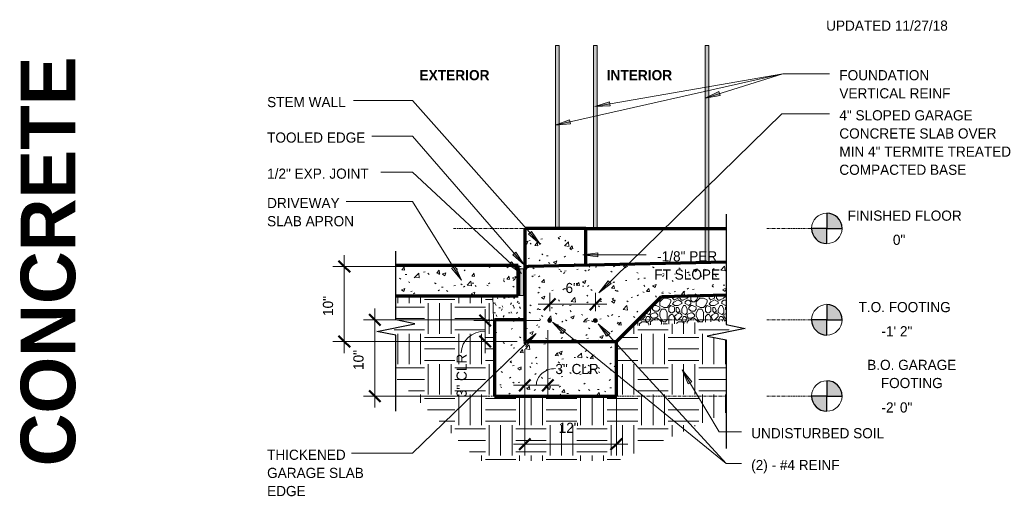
# Model space of a CAD drawing. Header units: inches. Extents: x 298 to 1474, y -40 to 187.
# Tile 11 of 26: x 895 to 1024, y 66 to 129. Entities that reach past the tile are written whole.
import ezdxf

# ---------------------------------------------------------------- set-up
doc = ezdxf.new("R2010")
doc.units = ezdxf.units.IN
doc.header["$MEASUREMENT"] = 0
doc.linetypes.add('Hidden 1_8_', pattern=[0.1875, 0.125, -0.0625])
doc.linetypes.add('RT Dash 1_16_', pattern=[0.5625, 0.375, -0.0625, 0.0625, -0.0625])
doc.layers.add('A-ANNO-DIMS', color=1, linetype='Continuous')
for name, color, linetype, lineweight in [('A-ANNO-DIMS-16', 1, 'Continuous', 9), ('A-ANNO-TEXT', 2, 'Continuous', 9), ('A-DETL', 5, 'Continuous', 70), ('A-DETL-GENF', 3, 'Continuous', 9), ('A-DETL-HLIN', 3, 'Continuous', 70), ('A-DETL-LLIN', 3, 'Continuous', 9), ('A-DETL-MLIN', 3, 'Continuous', 30)]:
    doc.layers.add(name, color=color, linetype=linetype, lineweight=lineweight)
doc.dimstyles.new('Linear_-_3_32__SBT', dxfattribs={"dimscale": 12, "dimtxt": 0.125, "dimasz": 0.18, "dimexe": 0.125, "dimexo": 0.005208, "dimgap": 0.083333, "dimtad": 1, "dimtoh": 1, "dimdec": 0, "dimzin": 3, "dimdsep": 46, "dimlunit": 4, "dimtxsty": 'Standard', "dimtsz": 0.088388, "dimcen": 0.09, "dimdle": 0.125, "dimazin": 1, "dimtfac": 1, "dimtdec": 0, "dimtmove": 0, "dimatfit": 3, "dimfxl": 0, "dimtvp": 1, "dimtolj": 1, "dimtzin": 0, "dimarcsym": 0})
doc.dimstyles.new('Linear_-_3_32__SBT_INCH_INCREM', dxfattribs={"dimscale": 12, "dimtxt": 0.125, "dimasz": 0.18, "dimexe": 0.125, "dimexo": 0.005208, "dimgap": 0.083333, "dimtad": 1, "dimtoh": 1, "dimdec": 0, "dimzin": 1, "dimdsep": 46, "dimlunit": 5, "dimtxsty": 'Standard', "dimtsz": 0.088388, "dimcen": 0.09, "dimdle": 0.125, "dimazin": 0, "dimtfac": 1, "dimtdec": 0, "dimtmove": 0, "dimatfit": 3, "dimfxl": 0, "dimtvp": 1, "dimtolj": 1, "dimtzin": 0, "dimarcsym": 0})
doc.dimstyles.new('Linear_-_3_32__SBT_TO_1_256', dxfattribs={"dimscale": 12, "dimtxt": 0.125, "dimasz": 0.18, "dimexe": 0.125, "dimexo": 0.005208, "dimgap": 0.083333, "dimtad": 1, "dimtoh": 1, "dimdec": 8, "dimzin": 3, "dimdsep": 46, "dimlunit": 4, "dimtxsty": 'Standard', "dimtsz": 0.088388, "dimcen": 0.09, "dimdle": 0.125, "dimazin": 1, "dimtfac": 1, "dimtdec": 8, "dimtmove": 0, "dimatfit": 3, "dimfxl": 0, "dimtvp": 1, "dimtolj": 1, "dimtzin": 0, "dimarcsym": 0})
pattern_1 = [(50, (903.777, 0), (4.59071, -0.40187), [0.48, -5.28]), (355, (903.777, 0), (-0.88784, 4.8137), [0.384, -4.224]), (100.451, (904.159, -0.033), (3.70197, 4.41272), [0.408, -4.487]), (46.184, (903.777, 1.28), (6.83066, -1.05904), [0.72, -7.92]), (96.636, (904.346, 1.192), (5.98166, 6.234), [0.612, -6.731]), (351.184, (903.777, 1.28), (5.9821, 6.23382), [0.576, -6.336]), (21, (904.417, 0.96), (3.82029, -2.5771), [0.48, -5.28]), (326, (904.417, 0.96), (1.5572, 4.64059), [0.384, -4.224]), (71.451, (904.735, 0.745), (5.37715, 2.0647), [0.408, -4.487]), (37.5, (903.777, 0), (0.077972, 2.130786), [0.211, -3.962, 0.211, -4.077, -4.24]), (37.5, (903.777, 0), (0.077972, 2.130786), [-8.461, 0.211, -4.029]), (7.5, (903.777, 0), (1.683907, 2.52439), [0.211, -2.234, 0.211, -3.866, -1.616]), (7.5, (903.777, 0), (1.683907, 2.52439), [-6.522, 0.211, -1.405]), (327.5, (902.35, 0), (3.416527, -0.144297), [0.211, -1.389, 0.211, -4.781, -6.624]), (327.5, (902.35, 0), (3.416527, -0.144297), [-6.592, 0.211, -6.413]), (317.5, (901.71, 0), (3.73246, 0.640715), [0.211, -1.869, 0.211, -3.104, -4.704]), (317.5, (901.71, 0), (3.73246, 0.640715), [-5.395, 0.211, -4.493])]

# ---------------------------------------------------------------- blocks, each defined once
blk = doc.blocks.new('Reinf Bar Eleva_ARAGE DOOR0')
at = {"layer": 'A-DETL-GENF'}
blk.add_hatch(color=256, dxfattribs=at).paths.add_polyline_path([(24, 0), (24, 0.5), (0, 0.5), (0, 0)], flags=0)
for p, q in [((24, 0.5), (0, 0.5)), ((0, 0.5), (0, 0)), ((0, 0), (24, 0)), ((24, 0), (24, 0.5))]:
    blk.add_line(p, q, dxfattribs=at)
blk = doc.blocks.new('Reinf Bar Eleva_ARAGE DOOR1')
at = {"layer": 'A-DETL-GENF'}
blk.add_hatch(color=256, dxfattribs=at).paths.add_polyline_path([(0, 0.5), (0, 0), (28.5, 0), (28.49, 0.5)], flags=0)
for p, q in [((28.49, 0.5), (0, 0.5)), ((0, 0.5), (0, 0)), ((0, 0), (28.5, 0))]:
    blk.add_line(p, q, dxfattribs=at)
blk = doc.blocks.new('Reinf Bar Eleva_ARAGE DOOR2')
at = {"layer": 'A-DETL-GENF'}
blk.add_hatch(color=256, dxfattribs=at).paths.add_polyline_path([(0, 0.5), (0, 0), (24, 0), (24, 0.5)], flags=0)
for p, q in [((24, 0.5), (0, 0.5)), ((0, 0.5), (0, 0)), ((0, 0), (24, 0))]:
    blk.add_line(p, q, dxfattribs=at)
blk = doc.blocks.new('Reinf Bar Secti_ARAGE DOOR0')
at = {"layer": 'A-DETL-GENF'}
h = blk.add_hatch(color=256, dxfattribs=at)
edge = h.paths.add_edge_path(flags=0)
edge.add_arc((0, 0), 0.25, 180, 360)
edge.add_arc((0, 0), 0.25, 360, 540)
for start, end in [(360, 180), (180, 360)]:
    blk.add_arc((0, 0), 0.25, start, end, dxfattribs=at)
blk = doc.blocks.new('Break Line1 - B_ARAGE DOOR0')
at = {"layer": 'A-DETL-GENF', "lineweight": 30}
for p, q in [((-1, 0), (-0.5, 2.5)), ((-0.5, 2.5), (0.5, -2.5)), ((-10.95, 0), (-1, 0)), ((0.5, -2.5), (1, 0)), ((1, 0), (10.03, 0))]:
    blk.add_line(p, q, dxfattribs=at)
blk = doc.blocks.new('Break Line1 - B_ARAGE DOOR1')
at = {"layer": 'A-DETL-GENF', "lineweight": 30}
for p, q in [((-1, 0), (-0.5, 2.5)), ((-0.5, 2.5), (0.5, -2.5)), ((-15.49, 0), (-1, 0)), ((0.5, -2.5), (1, 0)), ((1, 0), (15.27, 0))]:
    blk.add_line(p, q, dxfattribs=at)
blk = doc.blocks.new('DIMBLOCK43-SLAB_ARAGE DOOR0')
at = {"layer": 'A-ANNO-DIMS-16'}
for p, q in [((941.27, 77.81), (941.27, 90.81)), ((955.97, 89.31), (939.77, 89.31)), ((941.27, 89.31), (955.97, 89.31)), ((955.97, 79.31), (939.77, 79.31)), ((941.27, 79.31), (955.97, 79.31))]:
    blk.add_line(p, q, dxfattribs=at)
at = {"layer": 'A-ANNO-DIMS-16', "lineweight": 50}
for p, q in [((941.27, 89.31), (940.52, 90.06)), ((941.27, 89.31), (942.02, 88.56)), ((941.27, 79.31), (940.52, 80.06)), ((941.27, 79.31), (942.02, 78.56))]:
    blk.add_line(p, q, dxfattribs=at)
at = {"layer": 'A-ANNO-DIMS-16', "color": 0, "insert": (938.46, 82.74), "char_height": 1.3341, "width": 3.7714, "attachment_point": 1, "rotation": 90, "line_spacing_factor": 1.070803}
blk.add_mtext('\\fStylus BT|b0|i0|c0|p34|;10"', dxfattribs=at)
blk = doc.blocks.new('DIMBLOCK44-SLAB_ARAGE DOOR0')
at = {"layer": 'A-ANNO-DIMS-16'}
for p, q in [((955.76, 84.97), (955.76, 90.73)), ((962.97, 89.23), (954.26, 89.23)), ((955.76, 89.23), (962.97, 89.23)), ((959.97, 86.47), (954.26, 86.47)), ((955.76, 86.47), (959.97, 86.47))]:
    blk.add_line(p, q, dxfattribs=at)
at = {"layer": 'A-ANNO-DIMS-16', "lineweight": 50}
for p, q in [((955.76, 89.23), (955.01, 89.98)), ((955.76, 89.23), (956.51, 88.48)), ((955.76, 86.47), (955.01, 87.22)), ((955.76, 86.47), (956.51, 85.72))]:
    blk.add_line(p, q, dxfattribs=at)
at = {"layer": 'A-ANNO-DIMS-16'}
blk.add_ellipse((955.76, 85.01), major_axis=(-3.14, 0), ratio=0.903908, start_param=4.712389, end_param=6.283185, dxfattribs=at)
at = {"layer": 'A-ANNO-DIMS-16', "color": 0, "insert": (952, 79.18), "char_height": 1.3341, "width": 7, "attachment_point": 1, "rotation": 90, "line_spacing_factor": 1.070803}
blk.add_mtext('\\fStylus BT|b0|i0|c0|p34|;3" CLR', dxfattribs=at)
blk = doc.blocks.new('DIMBLOCK45-SLAB_ARAGE DOOR0')
at = {"layer": 'A-ANNO-DIMS-16'}
for p, q in [((963.97, 87.98), (963.97, 79.23)), ((963.97, 80.73), (963.97, 87.98)), ((960.97, 85.47), (960.97, 79.23)), ((960.97, 80.73), (960.97, 85.47)), ((959.47, 80.73), (965.47, 80.73))]:
    blk.add_line(p, q, dxfattribs=at)
at = {"layer": 'A-ANNO-DIMS-16', "lineweight": 50}
for p, q in [((960.97, 80.73), (961.72, 81.48)), ((963.97, 80.73), (964.72, 81.48)), ((960.97, 80.73), (960.22, 79.98)), ((963.97, 80.73), (963.22, 79.98))]:
    blk.add_line(p, q, dxfattribs=at)
at = {"layer": 'A-ANNO-DIMS-16'}
blk.add_ellipse((964.97, 80.73), major_axis=(2.51, 0), ratio=0.873899, start_param=1.570796, end_param=3.141593, dxfattribs=at)
at = {"layer": 'A-ANNO-DIMS-16', "color": 0, "insert": (964.97, 83.54), "char_height": 1.3341, "width": 7, "attachment_point": 1, "line_spacing_factor": 1.070803}
blk.add_mtext('\\fStylus BT|b0|i0|c0|p34|;3" CLR', dxfattribs=at)
blk = doc.blocks.new('DIMBLOCK46-SLAB_ARAGE DOOR0')
at = {"layer": 'A-ANNO-DIMS-16'}
for p, q in [((964.22, 90.48), (964.22, 92.86)), ((970.22, 90.48), (970.22, 92.86)), ((962.72, 91.36), (971.72, 91.36)), ((964.22, 91.36), (964.22, 90.48)), ((970.22, 91.36), (970.22, 90.48))]:
    blk.add_line(p, q, dxfattribs=at)
at = {"layer": 'A-ANNO-DIMS-16', "lineweight": 50}
for p, q in [((964.22, 91.36), (964.97, 92.11)), ((970.22, 91.36), (970.97, 92.11)), ((964.22, 91.36), (963.47, 90.61)), ((970.22, 91.36), (969.47, 90.61))]:
    blk.add_line(p, q, dxfattribs=at)
at = {"layer": 'A-ANNO-DIMS-16', "color": 0, "insert": (966.3, 94.17), "char_height": 1.3341, "width": 2.2, "attachment_point": 1, "line_spacing_factor": 1.070803}
blk.add_mtext('\\fStylus BT|b0|i0|c0|p34|;6"', dxfattribs=at)
blk = doc.blocks.new('DIMBLOCK47-SLAB_ARAGE DOOR0')
at = {"layer": 'A-ANNO-DIMS-16'}
for p, q in [((960.97, 85.47), (960.97, 71.51)), ((960.97, 73.01), (960.97, 85.47)), ((972.97, 85.47), (972.97, 71.51)), ((972.97, 73.01), (972.97, 85.47)), ((959.47, 73.01), (974.47, 73.01))]:
    blk.add_line(p, q, dxfattribs=at)
at = {"layer": 'A-ANNO-DIMS-16', "lineweight": 50}
for p, q in [((960.97, 73.01), (961.72, 73.76)), ((972.97, 73.01), (973.72, 73.76)), ((960.97, 73.01), (960.22, 72.26)), ((972.97, 73.01), (972.22, 72.26))]:
    blk.add_line(p, q, dxfattribs=at)
at = {"layer": 'A-ANNO-DIMS-16', "color": 0, "insert": (965.4, 75.82), "char_height": 1.3341, "width": 3.7714, "attachment_point": 1, "line_spacing_factor": 1.070803}
blk.add_mtext('\\fStylus BT|b0|i0|c0|p34|;12"', dxfattribs=at)
blk = doc.blocks.new('DIMBLOCK48-SLAB_ARAGE DOOR0')
at = {"layer": 'A-ANNO-DIMS-16', "lineweight": 50}
for p, q in [((937.27, 96.33), (936.52, 97.08)), ((937.27, 96.33), (938.02, 95.58)), ((937.27, 86.47), (936.52, 87.22)), ((937.27, 86.47), (938.02, 85.72))]:
    blk.add_line(p, q, dxfattribs=at)
at = {"layer": 'A-ANNO-DIMS-16'}
for p, q in [((937.27, 84.97), (937.27, 97.83)), ((960.46, 96.33), (935.77, 96.33)), ((937.27, 96.33), (960.46, 96.33)), ((959.97, 86.47), (935.77, 86.47)), ((937.27, 86.47), (959.97, 86.47))]:
    blk.add_line(p, q, dxfattribs=at)
at = {"layer": 'A-ANNO-DIMS-16', "color": 0, "insert": (934.46, 89.83), "char_height": 1.3341, "width": 3.7714, "attachment_point": 1, "rotation": 90, "line_spacing_factor": 1.070803}
blk.add_mtext('\\fStylus BT|b0|i0|c0|p34|;10"', dxfattribs=at)

msp = doc.modelspace()

# ---------------------------------------------------------------- hatches: boundary and pattern name
at = {"layer": 'A-ANNO-TEXT'}
for points in [[(986.59327915, 118.76863645), (986.43553927, 119.27106676), (984.60624067, 118.42077495)], [(972.14660949, 117.39986102), (972.05606581, 117.91862871), (970.13112171, 117.31537113)], [(966.95538634, 115.03876072), (966.83895956, 115.55233923), (964.94666491, 114.85337536)], [(961.84069199, 100.92468844), (961.44711961, 100.57480438), (962.97272246, 99.25500687)], [(959.77875235, 98.21045803), (959.38096366, 97.86537508), (960.89044063, 96.52716403)], [(959.2190814, 96.94338707), (958.86004005, 96.55815028), (960.5026427, 95.38717375)], [(970.54990216, 97.58231169), (970.54990216, 98.10892168), (968.54990216, 97.84561668)], [(951.80282374, 96.36487362), (951.35550918, 96.08697479), (952.63459207, 94.52707848)], [(972.28479419, 94.08007528), (971.91651678, 94.45649238), (970.67106961, 92.86961152)], [(965.95460185, 87.54462693), (966.28695363, 87.9531124), (964.56940016, 89.01110087)], [(971.72447169, 87.1673814), (972.1129518, 87.52291098), (970.5684541, 88.8205459)], [(960.82304852, 86.32049752), (961.18955034, 85.9423514), (962.44245193, 87.52335334)], [(982.40493006, 80.92408925), (982.85724806, 81.19376777), (981.60688321, 82.77677669)]]:
    msp.add_hatch(color=7, dxfattribs=at).paths.add_polyline_path(points, flags=0)
at = {"layer": 'A-DETL-GENF'}
h = msp.add_hatch(color=7, dxfattribs=at)
edge = h.paths.add_edge_path(flags=0)
edge.add_arc((1000.58811937, 101.3267426), 2, 0, 90)
edge.add_line((1000.58811937, 103.3267426), (1000.58811937, 101.3267426))
edge.add_line((1000.58811937, 101.3267426), (1002.58811937, 101.3267426))
h = msp.add_hatch(dxfattribs=at)
h.set_pattern_fill('FP5_15', style=0, pattern_type=2)
h.set_pattern_definition(pattern_1)
edge = h.paths.add_edge_path(flags=0)
edge.add_line((968.96757247, 101.3267426), (960.96757247, 101.3267426))
edge.add_line((960.96757247, 101.3267426), (960.96757247, 95.8267426))
edge.add_arc((961.46757247, 95.8267426), 0.5, 91.2435068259, 180, ccw=False)
edge.add_line((961.45672168, 96.32662485), (968.96757247, 96.48966061))
edge.add_line((968.96757247, 96.48966061), (968.96757247, 101.3267426))
h = msp.add_hatch(color=7, dxfattribs=at)
edge = h.paths.add_edge_path(flags=0)
edge.add_line((1000.58811937, 99.3267426), (1000.58811937, 101.3267426))
edge.add_line((1000.58811937, 101.3267426), (998.58811937, 101.3267426))
edge.add_arc((1000.58811937, 101.3267426), 2, 180, 270)
h = msp.add_hatch(dxfattribs=at)
h.set_pattern_fill('FP5_15', style=0, pattern_type=2)
h.set_pattern_definition(pattern_1)
h.paths.add_polyline_path([(960.10416494, 92.4722629), (960.10416494, 96.4722629), (944.03492988, 96.4722629), (944.03492988, 92.4722629)], flags=0)
msp.add_hatch(color=7, dxfattribs=at).paths.add_polyline_path([(960.78815043, 96.0107365), (960.28815043, 96.0107365), (960.28815043, 92.5107365), (960.78815043, 92.5107365)], flags=0)
h = msp.add_hatch(dxfattribs=at)
h.set_pattern_fill('FP5_15', style=0, pattern_type=2)
h.set_pattern_definition(pattern_1)
edge = h.paths.add_edge_path(flags=0)
edge.add_line((960.96757247, 95.8267426), (960.96757247, 86.4722629))
edge.add_line((960.96757247, 86.4722629), (972.96757247, 86.4722629))
edge.add_line((972.96757247, 86.4722629), (978.90329358, 92.40798401))
edge.add_line((978.90329358, 92.40798401), (987.37622074, 92.59190327))
edge.add_line((987.37622074, 92.59190327), (987.37622074, 96.88925155))
edge.add_line((987.37622074, 96.88925155), (961.45672168, 96.32662485))
edge.add_arc((961.46757247, 95.8267426), 0.5, 91.2435068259, 180)
edge = h.paths.add_edge_path(flags=0)
edge.add_arc((970.21757247, 89.22943344), 0.25, 0, 180)
edge.add_arc((970.21757247, 89.22943344), 0.25, 180, 360)
edge = h.paths.add_edge_path(flags=0)
edge.add_arc((964.21757247, 89.22943344), 0.25, 0, 180)
edge.add_arc((964.21757247, 89.22943344), 0.25, 180, 360)
h = msp.add_hatch(dxfattribs=at)
h.set_pattern_fill('FP5_14', style=0, pattern_type=2)
h.set_pattern_definition([(0, (903.777, 0), (2.56, 0.64), [0.211, -1.709, 0.211, -1.709, -10.24]), (0, (903.777, 0), (2.56, 0.64), [-3.84, 0.211, -3.629, 0.211, -1.709, -4.48]), (0, (903.777, 0), (2.56, 0.64), [-9.6, 0.211, -1.069, 0.211, -2.989]), (120, (904.737, 0.32), (-1.8342563, 1.897025), [0.211, -1.709, 0.211, -1.709, -10.24]), (120, (904.737, 0.32), (-1.8342563, 1.897025), [-3.84, 0.211, -3.629, 0.211, -1.709, -4.48]), (120, (904.737, 0.32), (-1.8342563, 1.897025), [-9.6, 0.211, -1.069, 0.211, -2.989]), (240, (905.057, 1.6), (-0.7257437, -2.537025), [0.211, -1.709, 0.211, -1.709, -10.24]), (240, (905.057, 1.6), (-0.7257437, -2.537025), [-3.84, 0.211, -3.629, 0.211, -1.709, -4.48]), (240, (905.057, 1.6), (-0.7257437, -2.537025), [-9.6, 0.211, -1.069, 0.211, -2.989])])
h.paths.add_polyline_path([(960.96757247, 89.3267426), (960.96757247, 95.3267426), (960.78815043, 95.32047704), (960.78815043, 92.5107365), (960.28815043, 92.5107365), (960.28815043, 95.30301666), (960.10416494, 95.29659174), (960.10416494, 92.4722629), (956.75754788, 92.4722629), (956.86739187, 89.3267426)], flags=0)
h = msp.add_hatch(dxfattribs=at)
h.set_pattern_fill('FP5_12', style=0, pattern_type=2)
h.set_pattern_definition([(0, (903.777, 0), (4, 4), [4, -4]), (0, (903.777, 1.5), (4, 4), [4, -4]), (0, (903.777, 3), (4, 4), [4, -4]), (90, (904.277, 3.5), (-4, 4), [4, -4]), (90, (905.777, 3.5), (-4, 4), [4, -4]), (90, (907.277, 3.5), (-4, 4), [4, -4])])
h.paths.add_polyline_path([(954.88997092, 70.8216301), (973.11398862, 70.8216301), (987.37622074, 77.17158496), (987.37622074, 86.69168917), (984.87622074, 87.19168917), (987.86199625, 87.78884427), (987.86199625, 88.59453407), (987.37622074, 88.69168917), (987.37622074, 89.17037104), (975.01801446, 88.52270489), (972.96757247, 86.4722629), (972.96757247, 79.30742049), (956.96757247, 79.30742049), (956.96757247, 89.30742049), (960.96757247, 89.30742049), (960.96757247, 89.3267426), (956.86739187, 89.3267426), (956.75754788, 92.4722629), (944.03492988, 92.4722629), (944.03492988, 89.30742049), (946.53492988, 88.80742049), (943.83304243, 88.26704301), (943.83304243, 87.34779798), (944.03492988, 87.30742049), (944.03492988, 81.67667114)], flags=0)
h = msp.add_hatch(dxfattribs=at)
h.set_pattern_fill('FP5_13', style=0, pattern_type=2)
h.set_pattern_definition([(0, (903.777, 0), (4.8, 4.8), [0.48, -0.72, 0.24, -0.72, -2.64]), (0, (903.777, 0), (4.8, 4.8), [-2.16, 0.24, -2.4]), (0, (906.177, 0.48), (4.8, 4.8), [0.24, -4.56]), (0, (904.737, 0.72), (4.8, 4.8), [0.24, -0.48, 0.24, -3.84]), (0, (907.137, 0.96), (4.8, 4.8), [0.48, -4.32]), (0, (907.617, 1.2), (4.8, 4.8), [0.24, -4.56]), (0, (906.177, 1.68), (4.8, 4.8), [0.48, -4.32]), (0, (903.777, 1.92), (4.8, 4.8), [0.24, -0.48, 0.24, -1.2, -2.64]), (0, (903.777, 1.92), (4.8, 4.8), [-2.16, 0.72, -1.92]), (0, (907.137, 2.4), (4.8, 4.8), [0.48, -4.32]), (0, (904.257, 2.64), (4.8, 4.8), [0.48, -0.24, 0.24, -1.92, -1.92]), (0, (904.257, 2.64), (4.8, 4.8), [-2.88, 0.24, -1.68]), (0, (904.017, 2.88), (4.8, 4.8), [0.24, -4.56]), (0, (905.697, 3.12), (4.8, 4.8), [0.24, -0.24, 0.24, -4.08]), (0, (904.977, 3.36), (4.8, 4.8), [0.24, -4.56]), (0, (908.097, 3.6), (4.8, 4.8), [0.24, -4.56]), (0, (905.937, 3.84), (4.8, 4.8), [0.24, -1.92, 0.24, -2.4]), (0, (905.937, 4.08), (4.8, 4.8), [0.48, -4.32]), (0, (906.897, 4.32), (4.8, 4.8), [0.48, -4.32]), (0, (904.017, 4.56), (4.8, 4.8), [0.24, -2.88, 0.48, -1.2]), (90, (903.777, 2.16), (-4.8, 4.8), [0.96, -0.96, 0.48, -2.4]), (90, (904.017, 2.16), (-4.8, 4.8), [0.24, -1.68, 0.48, -2.4]), (90, (904.257, 0.96), (-4.8, 4.8), [0.72, -4.08]), (90, (904.497, 0.96), (-4.8, 4.8), [0.48, -4.32]), (90, (904.737, 0.24), (-4.8, 4.8), [0.24, -2.88, 0.24, -0.24, -1.2]), (90, (904.737, 0.24), (-4.8, 4.8), [-3.6, 0.48, -0.72]), (90, (905.217, 0.24), (-4.8, 4.8), [0.24, -1.68, 0.24, -2.64]), (90, (905.457, 2.16), (-4.8, 4.8), [0.48, -0.72, 0.24, -0.24, -3.12]), (90, (905.457, 2.16), (-4.8, 4.8), [-1.68, 0.48, -2.64]), (90, (905.697, 1.2), (-4.8, 4.8), [0.48, -2.64, 0.24, -1.44]), (90, (905.937, 0.24), (-4.8, 4.8), [0.24, -0.24, 0.48, -3.84]), (90, (906.417, 3.36), (-4.8, 4.8), [0.24, -4.56]), (90, (906.657, 3.36), (-4.8, 4.8), [0.48, -0.48, 0.24, -0.24, -3.36]), (90, (906.657, 3.36), (-4.8, 4.8), [-1.44, 0.48, -2.88]), (90, (906.897, 1.2), (-4.8, 4.8), [0.24, -0.24, 0.24, -0.48, -3.6]), (90, (906.897, 1.2), (-4.8, 4.8), [-1.2, 0.24, -3.36]), (90, (907.617, 2.88), (-4.8, 4.8), [0.96, -3.84]), (90, (907.857, 2.4), (-4.8, 4.8), [0.96, -0.72, 0.48, -2.64]), (90, (908.097, 0.48), (-4.8, 4.8), [0.24, -0.72, 0.48, -3.36]), (90, (908.337, 0.96), (-4.8, 4.8), [0.72, -4.08]), (45, (905.697, 0), (4e-16, 4.79984), [0.339, -6.449]), (45, (908.337, 0.24), (4e-16, 4.79984), [0.339, -5.77, 0.339, -0.339]), (45, (905.217, 0.48), (4e-16, 4.79984), [0.339, -2.715, 0.339, -3.394]), (45, (906.417, 0.48), (4e-16, 4.79984), [0.339, -5.431, 0.339, -0.679]), (45, (906.657, 0.48), (4e-16, 4.79984), [0.679, -2.715, 0.679, -2.715]), (45, (905.457, 0.96), (4e-16, 4.79984), [0.339, -3.055, 0.339, -0.339, -2.715]), (45, (905.457, 0.96), (4e-16, 4.79984), [-4.073, 0.339, -2.376]), (45, (907.857, 1.2), (4e-16, 4.79984), [0.339, -0.339, 0.339, -5.77]), (45, (904.497, 1.44), (4e-16, 4.79984), [0.339, -4.073, 0.339, -2.037]), (45, (908.337, 1.92), (4e-16, 4.79984), [0.339, -0.339, 0.339, -1.358, -4.413]), (45, (908.337, 1.92), (4e-16, 4.79984), [-2.376, 0.339, -4.073]), (45, (905.457, 2.64), (4e-16, 4.79984), [0.339, -6.449]), (45, (904.257, 2.88), (4e-16, 4.79984), [0.679, -6.109]), (45, (903.777, 3.36), (4e-16, 4.79984), [0.339, -0.339, 0.339, -5.77]), (45, (906.417, 4.08), (4e-16, 4.79984), [0.339, -6.449]), (45, (907.857, 4.56), (4e-16, 4.79984), [0.339, -6.449]), (135, (905.937, 0.48), (4e-16, 4.79984), [0.339, -6.449]), (135, (906.177, 0.48), (4e-16, 4.79984), [0.339, -6.449]), (135, (904.737, 0.72), (4e-16, 4.79984), [0.339, -1.358, 0.679, -4.412]), (135, (903.777, 0.72), (4e-16, 4.79984), [0.339, -6.449]), (135, (906.897, 1.44), (4e-16, 4.79984), [0.339, -2.715, 0.339, -3.394]), (135, (907.137, 1.44), (4e-16, 4.79984), [0.339, -2.037, 0.339, -2.036, -2.037]), (135, (907.137, 1.44), (4e-16, 4.79984), [-4.752, 0.339, -1.697]), (135, (904.257, 1.68), (4e-16, 4.79984), [0.339, -6.449]), (135, (908.097, 1.92), (4e-16, 4.79984), [0.679, -1.697, 0.339, -0.339, -3.734]), (135, (908.097, 1.92), (4e-16, 4.79984), [-3.054, 0.339, -3.394]), (135, (904.977, 2.64), (4e-16, 4.79984), [0.339, -6.449]), (135, (906.897, 2.64), (4e-16, 4.79984), [0.679, -6.109]), (135, (907.137, 2.64), (4e-16, 4.79984), [0.339, -6.449]), (135, (905.697, 3.12), (4e-16, 4.79984), [0.339, -6.449]), (135, (904.257, 3.84), (4e-16, 4.79984), [0.339, -6.449]), (135, (908.097, 3.84), (4e-16, 4.79984), [0.339, -6.449]), (26.565, (904.257, 0), (4.799944, -0.00045), [0.537, -10.196]), (26.565, (903.777, 0.48), (4.799944, -0.00045), [0.537, -10.196]), (26.565, (903.777, 0.72), (4.799944, -0.00045), [0.537, -10.196]), (26.565, (904.977, 0.72), (4.799944, -0.00045), [0.537, -10.196]), (26.565, (904.737, 1.68), (4.799944, -0.00045), [0.537, -10.196]), (26.565, (904.737, 1.92), (4.799944, -0.00045), [0.537, -10.196]), (26.565, (905.697, 2.88), (4.799944, -0.00045), [0.537, -10.196]), (26.565, (905.937, 3.12), (4.799944, -0.00045), [0.537, -10.196]), (26.565, (904.017, 3.6), (4.799944, -0.00045), [0.537, -10.196]), (26.565, (905.457, 3.6), (4.799944, -0.00045), [0.537, -10.196]), (63.435, (907.857, 0), (-0.00045, 4.799944), [0.537, -10.196]), (63.435, (906.657, 0.72), (-0.00045, 4.799944), [0.537, -10.196]), (63.435, (905.937, 1.2), (-0.00045, 4.799944), [0.537, -10.196]), (63.435, (906.657, 1.92), (-0.00045, 4.799944), [0.537, -10.196]), (63.435, (906.897, 1.92), (-0.00045, 4.799944), [0.537, -10.196]), (63.435, (905.217, 2.64), (-0.00045, 4.799944), [0.537, -10.196]), (63.435, (904.737, 2.88), (-0.00045, 4.799944), [0.537, -10.196]), (63.435, (906.657, 3.84), (-0.00045, 4.799944), [0.537, -10.196]), (63.435, (904.737, 4.32), (-0.00045, 4.799944), [0.537, -10.196]), (116.565, (904.017, 2.88), (0.00045, 4.799944), [0.537, -10.196]), (116.565, (906.897, 2.88), (0.00045, 4.799944), [0.537, -10.196]), (116.565, (903.777, 3.12), (0.00045, 4.799944), [0.537, -10.196]), (116.565, (907.617, 3.84), (0.00045, 4.799944), [0.537, -10.196]), (116.565, (904.497, 4.08), (0.00045, 4.799944), [0.537, -10.196]), (116.565, (905.457, 4.32), (0.00045, 4.799944), [0.537, -10.196]), (153.435, (905.697, 0), (-4.799944, -0.00045), [0.537, -10.196]), (153.435, (904.737, 0.48), (-4.799944, -0.00045), [0.537, -10.196]), (153.435, (908.097, 0.72), (-4.799944, -0.00045), [0.537, -10.196]), (153.435, (907.617, 1.2), (-4.799944, -0.00045), [0.537, -10.196]), (153.435, (905.697, 1.68), (-4.799944, -0.00045), [0.537, -10.196]), (153.435, (904.497, 1.92), (-4.799944, -0.00045), [0.537, -10.196]), (153.435, (905.937, 1.92), (-4.799944, -0.00045), [0.537, -10.196]), (153.435, (905.217, 2.4), (-4.799944, -0.00045), [0.537, -10.196]), (153.435, (905.217, 3.6), (-4.799944, -0.00045), [0.537, -10.196]), (153.435, (903.777, 4.56), (-4.799944, -0.00045), [0.537, -10.196]), (153.435, (906.657, 4.56), (-4.799944, -0.00045), [0.537, -10.196]), (153.435, (907.137, 4.56), (-4.799944, -0.00045), [0.537, -10.196])])
h.paths.add_polyline_path([(987.37622074, 92.59190327), (978.90329358, 92.40798401), (975.01801446, 88.52270489), (987.37622074, 89.17037104)], flags=0)
h = msp.add_hatch(color=7, dxfattribs=at)
edge = h.paths.add_edge_path(flags=0)
edge.add_arc((1000.58811937, 89.3267426), 2, 0, 90)
edge.add_line((1000.58811937, 91.3267426), (1000.58811937, 89.3267426))
edge.add_line((1000.58811937, 89.3267426), (1002.58811937, 89.3267426))
h = msp.add_hatch(dxfattribs=at)
h.set_pattern_fill('FP5_15', style=0, pattern_type=2)
h.set_pattern_definition(pattern_1)
h.paths.add_polyline_path([(956.96757247, 89.30742049), (956.96757247, 79.30742049), (972.96757247, 79.30742049), (972.96757247, 86.4722629), (960.96757247, 86.4722629), (960.96757247, 89.30742049)], flags=0)
h = msp.add_hatch(color=7, dxfattribs=at)
edge = h.paths.add_edge_path(flags=0)
edge.add_line((1000.58811937, 87.3267426), (1000.58811937, 89.3267426))
edge.add_line((1000.58811937, 89.3267426), (998.58811937, 89.3267426))
edge.add_arc((1000.58811937, 89.3267426), 2, 180, 270)
h = msp.add_hatch(color=7, dxfattribs=at)
edge = h.paths.add_edge_path(flags=0)
edge.add_arc((1000.58811937, 79.3267426), 2, 0, 90)
edge.add_line((1000.58811937, 81.3267426), (1000.58811937, 79.3267426))
edge.add_line((1000.58811937, 79.3267426), (1002.58811937, 79.3267426))
h = msp.add_hatch(color=7, dxfattribs=at)
edge = h.paths.add_edge_path(flags=0)
edge.add_line((1000.58811937, 77.3267426), (1000.58811937, 79.3267426))
edge.add_line((1000.58811937, 79.3267426), (998.58811937, 79.3267426))
edge.add_arc((1000.58811937, 79.3267426), 2, 180, 270)

# ---------------------------------------------------------------- linework, layer by layer
at = {"layer": 'A-ANNO-TEXT', "color": 7}
for p, q in [((964.94666491, 114.85337536), (994.79882487, 121.62077495)), ((970.13112171, 117.31537113), (994.79882487, 121.62077495)), ((984.60624067, 118.42077495), (994.79882487, 121.62077495)), ((994.79882487, 121.62077495), (1000.95045841, 121.62077495)), ((994.79882487, 121.62077495), (1000.95045841, 121.62077495)), ((994.79882487, 121.62077495), (1000.95045841, 121.62077495)), ((986.43553927, 119.27106676), (984.60624067, 118.42077495)), ((986.59327915, 118.76863645), (986.43553927, 119.27106676)), ((942.1820138, 118.09541654), (938.471791, 118.09541654)), ((946.22368387, 118.09541654), (942.1820138, 118.09541654)), ((962.97272246, 99.25500687), (946.22368387, 118.09541654)), ((972.05606581, 117.91862871), (970.13112171, 117.31537113)), ((972.14660949, 117.39986102), (972.05606581, 117.91862871)), ((984.60624067, 118.42077495), (986.59327915, 118.76863645)), ((970.13112171, 117.31537113), (972.14660949, 117.39986102)), ((970.67106961, 92.86961152), (994.67517809, 116.3546519)), ((994.67517809, 116.3546519), (1000.95045841, 116.3546519)), ((966.83895956, 115.55233923), (964.94666491, 114.85337536)), ((964.94666491, 114.85337536), (966.95538634, 115.03876072)), ((966.95538634, 115.03876072), (966.83895956, 115.55233923)), ((942.1820138, 113.43402628), (940.871791, 113.43402628)), ((946.22368387, 113.43402628), (942.1820138, 113.43402628)), ((960.89044063, 96.52716403), (946.22368387, 113.43402628)), ((943.81809238, 108.69518807), (942.071791, 108.69518807)), ((946.22368387, 108.69518807), (943.81809238, 108.69518807)), ((960.5026427, 95.38717375), (946.22368387, 108.69518807)), ((942.1820138, 104.84627471), (937.496791, 104.84627471)), ((946.22368387, 104.84627471), (942.1820138, 104.84627471)), ((952.63459207, 94.52707848), (946.22368387, 104.84627471)), ((961.84069199, 100.92468844), (961.44711961, 100.57480438)), ((962.97272246, 99.25500687), (961.84069199, 100.92468844)), ((961.44711961, 100.57480438), (962.97272246, 99.25500687)), ((959.77875235, 98.21045803), (959.38096366, 97.86537508)), ((960.89044063, 96.52716403), (959.77875235, 98.21045803)), ((959.2190814, 96.94338707), (958.86004005, 96.55815028)), ((960.5026427, 95.38717375), (959.2190814, 96.94338707)), ((959.38096366, 97.86537508), (960.89044063, 96.52716403)), ((970.54990216, 98.10892168), (968.54990216, 97.84561668)), ((968.54990216, 97.84561668), (970.54990216, 97.58231169)), ((968.54990216, 97.84561668), (975.88385179, 97.84561668)), ((970.54990216, 97.58231169), (970.54990216, 98.10892168)), ((975.88385179, 97.84561668), (976.86563483, 97.84561668)), ((951.80282374, 96.36487362), (951.35550918, 96.08697479)), ((951.35550918, 96.08697479), (952.63459207, 94.52707848)), ((952.63459207, 94.52707848), (951.80282374, 96.36487362)), ((958.86004005, 96.55815028), (960.5026427, 95.38717375)), ((971.91651678, 94.45649238), (970.67106961, 92.86961152)), ((972.28479419, 94.08007528), (971.91651678, 94.45649238)), ((970.67106961, 92.86961152), (972.28479419, 94.08007528)), ((966.28695363, 87.9531124), (964.56940016, 89.01110087)), ((964.56940016, 89.01110087), (965.95460185, 87.54462693)), ((964.56940016, 89.01110087), (987.37625155, 70.45499953)), ((965.95460185, 87.54462693), (966.28695363, 87.9531124)), ((972.1129518, 87.52291098), (970.5684541, 88.8205459)), ((970.5684541, 88.8205459), (971.72447169, 87.1673814)), ((970.5684541, 88.8205459), (987.37625155, 70.45499953)), ((962.44245193, 87.52335334), (946.22368387, 71.80401184)), ((962.44245193, 87.52335334), (960.82304852, 86.32049752)), ((961.18955034, 85.9423514), (962.44245193, 87.52335334)), ((971.72447169, 87.1673814), (972.1129518, 87.52291098)), ((960.82304852, 86.32049752), (961.18955034, 85.9423514)), ((982.85724806, 81.19376777), (981.60688321, 82.77677669)), ((981.60688321, 82.77677669), (982.40493006, 80.92408925)), ((981.60688321, 82.77677669), (986.4634485, 74.6311077)), ((982.40493006, 80.92408925), (982.85724806, 81.19376777)), ((986.4634485, 74.6311077), (989.38232352, 74.6311077)), ((942.1820138, 71.80401184), (938.216791, 71.80401184)), ((946.22368387, 71.80401184), (942.1820138, 71.80401184)), ((987.37625155, 70.45499953), (989.38232352, 70.45499953)), ((987.37625155, 70.45499953), (989.38232352, 70.45499953))]:
    msp.add_line(p, q, dxfattribs=at)
at = {"layer": 'A-DETL', "linetype": 'RT Dash 1_16_', "lineweight": 9}
for p, q in [((951.58811937, 101.3267426), (960.96757247, 101.3267426)), ((968.96757247, 101.3267426), (987.37622074, 101.3267426)), ((992.70957151, 101.3267426), (998.58811937, 101.3267426)), ((953.3498771, 89.3267426), (956.86739187, 89.3267426)), ((975.82205217, 89.3267426), (987.37622074, 89.3267426)), ((992.70957151, 89.3267426), (998.58811937, 89.3267426)), ((953.3498771, 79.3267426), (956.96757247, 79.3267426)), ((972.96757247, 79.3267426), (987.37622074, 79.3267426)), ((992.70957151, 79.3267426), (998.58811937, 79.3267426))]:
    msp.add_line(p, q, dxfattribs=at)
at = {"layer": 'A-DETL'}
for p, q in [((968.96757247, 101.3267426), (987.37622074, 101.3267426)), ((960.10416494, 96.4722629), (944.03492988, 96.4722629)), ((960.10416494, 92.4722629), (960.10416494, 96.4722629)), ((944.03492988, 92.4722629), (960.10416494, 92.4722629))]:
    msp.add_line(p, q, dxfattribs=at)
at = {"layer": 'A-DETL', "lineweight": 9}
for p, q in [((960.28815043, 95.30301666), (960.10416494, 95.29659174)), ((960.96757247, 95.3267426), (960.78815043, 95.32047704)), ((956.75754788, 92.4722629), (956.86739187, 89.3267426)), ((956.86739187, 89.3267426), (960.96757247, 89.3267426))]:
    msp.add_line(p, q, dxfattribs=at)
at = {"layer": 'A-DETL', "linetype": 'Hidden 1_8_', "lineweight": 30}
msp.add_line((957.96757247, 89.30742049), (957.96757247, 89.3267426), dxfattribs=at)
at = {"layer": 'A-DETL'}
msp.add_arc((961.46757247, 95.8267426), 0.5, 91.2435068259, 180, dxfattribs=at)
at = {"layer": 'A-DETL-HLIN'}
for p, q in [((968.96757247, 101.3267426), (960.96757247, 101.3267426)), ((960.96757247, 101.3267426), (960.96757247, 95.8267426)), ((968.96757247, 96.48966061), (968.96757247, 101.3267426)), ((960.96757247, 95.8267426), (960.96757247, 86.4722629)), ((987.37622074, 96.88925155), (961.45672168, 96.32662485)), ((972.96757247, 86.4722629), (978.90329358, 92.40798401)), ((978.90329358, 92.40798401), (987.37622074, 92.59190327)), ((960.96757247, 89.30742049), (956.96757247, 89.30742049)), ((956.96757247, 89.30742049), (956.96757247, 79.30742049)), ((960.96757247, 86.4722629), (972.96757247, 86.4722629)), ((972.96757247, 79.30742049), (972.96757247, 86.4722629)), ((956.96757247, 79.30742049), (972.96757247, 79.30742049))]:
    msp.add_line(p, q, dxfattribs=at)
at = {"layer": 'A-DETL-LLIN'}
for p, q in [((960.78815043, 96.0107365), (960.28815043, 96.0107365)), ((960.28815043, 96.0107365), (960.28815043, 92.5107365)), ((960.78815043, 92.5107365), (960.78815043, 96.0107365)), ((960.28815043, 92.5107365), (960.78815043, 92.5107365))]:
    msp.add_line(p, q, dxfattribs=at)
for centre in [(1000.58811937, 101.3267426), (1000.58811937, 89.3267426), (1000.58811937, 79.3267426)]:
    msp.add_circle(centre, 2, dxfattribs=at)
at = {"layer": 'A-DETL-MLIN'}
for p, q in [((1000.58811937, 103.3267426), (1000.58811937, 101.3267426)), ((1000.58811937, 101.3267426), (998.58811937, 101.3267426)), ((1000.58811937, 101.3267426), (1002.58811937, 101.3267426)), ((1000.58811937, 99.3267426), (1000.58811937, 101.3267426)), ((1000.58811937, 91.3267426), (1000.58811937, 89.3267426)), ((1000.58811937, 89.3267426), (998.58811937, 89.3267426)), ((1000.58811937, 89.3267426), (1002.58811937, 89.3267426)), ((1000.58811937, 87.3267426), (1000.58811937, 89.3267426)), ((1000.58811937, 81.3267426), (1000.58811937, 79.3267426)), ((1000.58811937, 79.3267426), (998.58811937, 79.3267426)), ((1000.58811937, 79.3267426), (1002.58811937, 79.3267426)), ((1000.58811937, 77.3267426), (1000.58811937, 79.3267426))]:
    msp.add_line(p, q, dxfattribs=at)
for centre, start, end in [((1000.58811937, 101.3267426), 0, 90), ((1000.58811937, 101.3267426), 180, 270), ((1000.58811937, 89.3267426), 0, 90), ((1000.58811937, 89.3267426), 180, 270), ((1000.58811937, 79.3267426), 0, 90), ((1000.58811937, 79.3267426), 180, 270)]:
    msp.add_arc(centre, 2, start, end, dxfattribs=at)

# ---------------------------------------------------------------- block references
at = {"layer": 'A-DETL-GENF'}
for name, p, rotation in [('Reinf Bar Eleva_ARAGE DOOR2', (964.96757247, 125.3267426), 270.0000000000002), ('Reinf Bar Eleva_ARAGE DOOR0', (969.96757247, 125.3267426), 270.0000000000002), ('Reinf Bar Eleva_ARAGE DOOR1', (984.61608629, 125.3267426), 270.0000000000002), ('Break Line1 - B_ARAGE DOOR1', (987.37622074, 87.69168917), 269.9999999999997), ('Break Line1 - B_ARAGE DOOR0', (944.03492988, 88.30742049), 89.9999999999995), ('Reinf Bar Secti_ARAGE DOOR0', (964.21757247, 89.22943344), 180), ('Reinf Bar Secti_ARAGE DOOR0', (970.21757247, 89.22943344), 180)]:
    msp.add_blockref(name, p, dxfattribs=dict(at, rotation=rotation))

# ---------------------------------------------------------------- texts
at = {"layer": 'A-ANNO-TEXT', "color": 7}
for s, insert, char_height, width, attachment_point, line_spacing_factor in [('\\fStylus BT|b0|i0|c0|p34|;UPDATED 11/27/18', (1000.49726278, 128.60527506), 1.3341121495, 20.97, 1, 1.070803), ('\\fStylus BT|b1|i0|c0|p34|;EXTERIOR', (947.13863604, 122.10947099), 1.3434579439, 10.206, 1, 1.063354), ('\\fStylus BT|b1|i0|c0|p34|;INTERIOR', (971.70100279, 122.10947099), 1.3434579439, 9.846, 1, 1.063354), ('\\fStylus BT|b0|i0|c0|p34|;FOUNDATION\\PVERTICAL REINF', (1002.23045841, 122.10012519), 1.3341121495, 16.686, 1, 1.070803), ('\\fStylus BT|b0|i0|c0|p34|;STEM WALL', (927.141791, 118.57476678), 1.3341121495, 12.06, 1, 1.070803), ('\\fStylus BT|b0|i0|c0|p34|;4" SLOPED GARAGE\\PCONCRETE SLAB OVER\\PMIN 4" TERMITE TREATED\\PCOMPACTED BASE', (1002.23045841, 116.83400215), 1.3341121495, 26.586, 1, 1.070803), ('\\fStylus BT|b0|i0|c0|p34|;TOOLED EDGE', (927.141791, 113.91337653), 1.3341121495, 14.94, 1, 1.070803), ('\\fStylus BT|b0|i0|c0|p34|;1/2" EXP. JOINT', (927.141791, 109.17453831), 1.3341121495, 16.38, 1, 1.070803), ('\\fStylus BT|b0|i0|c0|p34|;DRIVEWAY\\PSLAB APRON', (927.141791, 105.32562495), 1.3341121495, 13.698, 1, 1.070803), ('\\fStylus BT|b0|i0|c0|p34|;FINISHED FLOOR', (1010.79948082, 103.66527917), 1.3341121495, 17.748, 2, 1.070803), ('\\fStylus BT|b0|i0|c0|p34|;0"', (1009.25739288, 100.49267017), 1.3341121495, 2.178, 1, 1.070803), ('\\fStylus BT|b0|i0|c0|p34|;-1/8" PER\\PFT SLOPE', (982.26313483, 98.32496693), 1.3341121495, 10.044, 2, 1.070803), ('\\fStylus BT|b0|i0|c0|p34|;T.O. FOOTING', (1010.79948082, 91.66527917), 1.3341121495, 14.85, 2, 1.070803), ('\\fStylus BT|b0|i0|c0|p34|;-1\' 2"', (1007.75739288, 88.49267017), 1.3341121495, 5.688, 1, 1.070803), ('\\fStylus BT|b0|i0|c0|p34|;B.O. GARAGE\\PFOOTING', (1011.73351358, 84.07924796), 1.3341121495, 14.292, 2, 1.070803), ('\\fStylus BT|b0|i0|c0|p34|;-2\' 0"', (1007.75739288, 78.49267017), 1.3341121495, 5.688, 1, 1.070803), ('\\fStylus BT|b0|i0|c0|p34|;UNDISTURBED SOIL', (990.66232352, 75.11045794), 1.3341121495, 20.898, 1, 1.070803), ('\\fStylus BT|b0|i0|c0|p34|;THICKENED\\PGARAGE SLAB\\PEDGE', (927.141791, 72.28336208), 1.3341121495, 14.958, 1, 1.070803), ('\\fStylus BT|b0|i0|c0|p34|;(2) - #4 REINF', (990.66232352, 70.93434978), 1.3341121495, 14.886, 1, 1.070803)]:
    msp.add_mtext(s, dxfattribs=dict(at, insert=insert, char_height=char_height, width=width, attachment_point=attachment_point, line_spacing_factor=line_spacing_factor))
at = {"layer": 'A-ANNO-TEXT', "color": 253, "insert": (894.80346119, 70.1067426), "char_height": 7.1651090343, "width": 61.728, "attachment_point": 1, "rotation": 90, "line_spacing_factor": 1.063354}
msp.add_mtext('\\fStylus BT|b1|i0|c0|p34|;CONCRETE', dxfattribs=at)

# ---------------------------------------------------------------- dimensions: what is measured, and where the dimension line sits
at = {"layer": 'A-ANNO-DIMS', "lineweight": 9}
for base, p1, p2, picture, middle in [((937.26978643, 96.32662485), (960.96757247, 86.4722629), (961.45672168, 96.32662485), 'DIMBLOCK48-SLAB_ARAGE DOOR0', (935.51978643, 91.39944387)), ((941.27104504, 89.30742049), (956.96757247, 79.30742049), (956.96757247, 89.30742049), 'DIMBLOCK43-SLAB_ARAGE DOOR0', (939.52104504, 84.30742049))]:
    dim = msp.add_linear_dim(base=base, p1=p1, p2=p2, angle=90, dimstyle='Linear_-_3_32__SBT_INCH_INCREM', dxfattribs=at)
    dim.commit()
    dim.dimension.update_dxf_attribs({"geometry": picture, "text_midpoint": middle})
dim = msp.add_linear_dim(base=(955.75833249, 89.22943344), p1=(960.96757247, 86.4722629), p2=(963.96757247, 89.22943344), angle=90, dimstyle='Linear_-_3_32__SBT', override={"dimpost": '<>CLR'}, dxfattribs=at)
dim.commit()
dim.dimension.update_dxf_attribs({"geometry": 'DIMBLOCK44-SLAB_ARAGE DOOR0', "text_midpoint": (960.00833249, 93.10075378)})
for base, p1, p2, dimstyle, picture, middle in [((970.2175724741, 91.357437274), (964.2175724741, 89.4794334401), (970.2175724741, 89.4794334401), 'Linear_-_3_32__SBT_TO_1_256', 'DIMBLOCK46-SLAB_ARAGE DOOR0', (967.2175724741, 93.107437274)), ((972.96757247, 73.00716961), (960.96757247, 86.4722629), (972.96757247, 86.4722629), 'Linear_-_3_32__SBT_INCH_INCREM', 'DIMBLOCK47-SLAB_ARAGE DOOR0', (966.96757247, 74.75716961))]:
    dim = msp.add_linear_dim(base=base, p1=p1, p2=p2, dimstyle=dimstyle, dxfattribs=at)
    dim.commit()
    dim.dimension.update_dxf_attribs({"geometry": picture, "text_midpoint": middle})
dim = msp.add_linear_dim(base=(963.96757247, 80.72861383), p1=(960.96757247, 86.4722629), p2=(963.96757247, 88.97943344), dimstyle='Linear_-_3_32__SBT_TO_1_256', override={"dimpost": '<>CLR'}, dxfattribs=at)
dim.commit()
dim.dimension.update_dxf_attribs({"geometry": 'DIMBLOCK45-SLAB_ARAGE DOOR0', "text_midpoint": (970.33889282, 82.47861383)})

doc.saveas('drawing.dxf')
